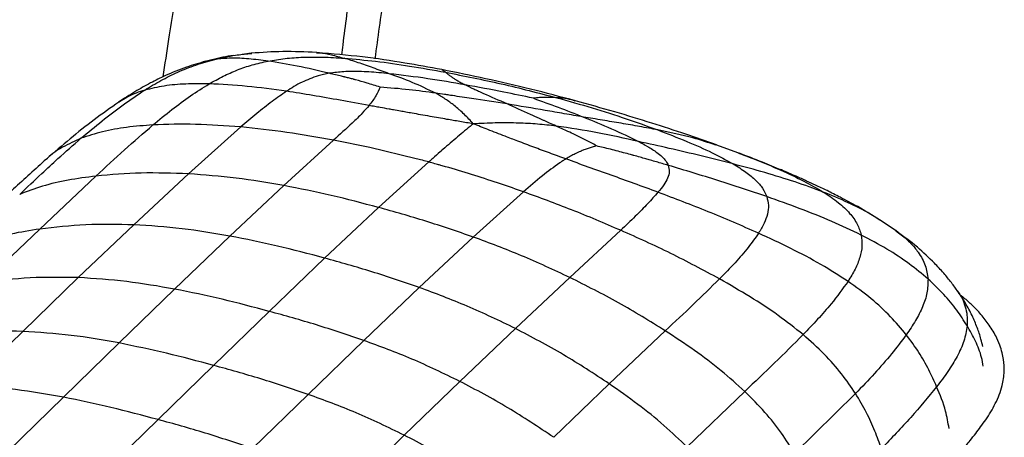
# Paper-space layout '_Trimetric' of a CAD drawing. Header units: millimetres. Extents: x -437 to 644, y -96 to 907.
# Tile 13 of 14: x 439 to 644, y 504 to 591. Entities that reach past the tile are written whole.
import ezdxf

# ---------------------------------------------------------------- set-up
doc = ezdxf.new("R2010")
doc.units = ezdxf.units.MM

psp = doc.layouts.new('_Trimetric')

# ---------------------------------------------------------------- linework, layer by layer
at = {"color": 7, "linetype": 'Continuous', "lineweight": 25}
for p, q in [((479.73, 582.88), (477.82, 582.41)), ((487.26, 584.15), (485.39, 583.9)), ((486.93, 584.07), (487.44, 584.13)), ((500.9, 584.26), (501, 584.25)), ((554.8, 574.19), (554.08, 574.43)), ((485.11, 568.79), (474.23, 559.03)), ((504.45, 566.03), (494.08, 556.59)), ((512, 564.5), (504.45, 566.03)), ((521.69, 562.19), (512, 564.5)), ((588.89, 563.35), (584.11, 565.09)), ((588.81, 563.35), (589.22, 563.2)), ((524.27, 561.5), (513.81, 552.03)), ((443.24, 547.54), (454.97, 558.57)), ((474.23, 559.03), (462.85, 548.42)), ((494.08, 556.59), (482.86, 546.07)), ((544.02, 555.28), (533.57, 545.86)), ((513.81, 552.03), (502.59, 541.48)), ((462.85, 548.42), (451.29, 537.42)), ((618.26, 549.37), (618.13, 549.45)), ((621.64, 547.16), (618.2, 549.47)), ((431.61, 536.42), (443.24, 547.54)), ((482.86, 546.07), (471.35, 535.03)), ((533.57, 545.86), (522.32, 535.35)), ((564.29, 547.27), (553.7, 537.43)), ((502.59, 541.48), (491.05, 530.38)), ((451.29, 537.42), (439.7, 526.22)), ((553.7, 537.43), (542.33, 526.81)), ((522.32, 535.35), (510.76, 524.32)), ((471.35, 535.03), (459.77, 523.81)), ((491.05, 530.38), (479.47, 519.14)), ((439.7, 526.22), (428.12, 514.93)), ((542.33, 526.81), (530.77, 515.81)), ((573.55, 526.34), (561.89, 515.29)), ((459.77, 523.81), (448.2, 512.52)), ((510.76, 524.32), (499.17, 513.1)), ((479.47, 519.14), (467.9, 507.85)), ((530.77, 515.81), (519.19, 504.61)), ((561.89, 515.29), (550.31, 504.16)), ((499.17, 513.1), (487.59, 501.81)), ((590.12, 513.71), (578.11, 502.16)), ((613.18, 513.27), (600.5, 500.78)), ((448.2, 512.52), (436.63, 501.23)), ((467.9, 507.85), (456.33, 496.57)), ((519.19, 504.61), (507.61, 493.33))]:
    psp.add_line(p, q, dxfattribs=at)
for points, knots in [([(513.13, 583.01), (513.73, 587.38), (515.12, 597.48), (516.89, 610.88), (518.5, 623.42), (519.84, 634.02), (521.25, 645.35), (522.73, 657.34), (523.78, 666.1), (524.41, 671.4), (524.62, 673.09), (524.82, 674.79), (525.02, 676.5), (525.21, 678.09), (525.7, 682.25), (526.63, 690.19), (527.86, 702.1), (528.86, 714.8), (528.86, 723.24), (528.86, 727.17)], [0, 0, 0, 0, 0.090395, 0.208847, 0.27759, 0.350341, 0.428605, 0.512193, 0.599205, 0.610906, 0.622673, 0.634505, 0.646399, 0.658355, 0.667872, 0.73355, 0.82527, 0.918556, 1, 1, 1, 1]), ([(506.15, 583.8), (506.24, 584.5), (506.87, 589.27), (508.03, 598.4), (509.68, 611.46), (511.41, 625.07), (513.23, 638.95), (514.8, 650.74), (516.11, 660.42), (517.11, 667.87), (518.08, 674.98), (518.86, 680.71), (519.5, 685.5), (520.06, 689.77), (520.69, 694.85), (521.37, 700.78), (522.05, 707.55), (522.68, 715.21), (522.88, 720.64), (522.99, 723.5)], [0, 0, 0, 0, 0.014987, 0.102819, 0.196257, 0.295841, 0.39543, 0.495027, 0.549805, 0.604204, 0.655426, 0.703076, 0.727859, 0.758452, 0.794892, 0.837202, 0.885402, 0.939613, 1, 1, 1, 1]), ([(492.64, 721.5), (492.47, 719.01), (492.11, 713.78), (491.08, 705.69), (489.78, 697.06), (488.23, 688.08), (486.98, 681.24), (486.05, 676.27), (485.4, 672.86), (484.61, 668.7), (483.75, 664.19), (482.07, 655.47), (479.73, 643.39), (476.88, 628.24), (474.45, 614.32), (472.22, 600.7), (470.38, 589.02), (469.29, 581.84), (468.88, 579.21)], [0, 0, 0, 0, 0.051414, 0.108097, 0.168797, 0.232217, 0.297034, 0.313067, 0.337165, 0.369063, 0.400785, 0.43229, 0.553164, 0.655666, 0.752242, 0.847426, 0.944028, 1, 1, 1, 1]), ([(477.82, 582.48), (476.47, 582.09), (473.56, 581.25), (469.74, 579.67), (466.19, 577.92), (462.92, 576.07), (460.8, 574.68), (459.68, 573.94)], [0, 0, 0, 0, 0.195827, 0.422906, 0.594856, 0.786212, 1, 1, 1, 1]), ([(465.11, 576.46), (466.21, 577.14), (468.37, 578.46), (471.92, 580.22), (475.63, 581.74), (478.37, 582.51), (479.73, 582.88)], [0, 0, 0, 0, 0.266975, 0.519842, 0.762546, 1, 1, 1, 1]), ([(483.6, 583.66), (483.24, 583.61), (481.36, 583.37), (479.51, 582.91), (478, 582.53)], [0, 0, 0, 0, 0.188911, 1, 1, 1, 1]), ([(478.56, 577.77), (479.51, 578.31), (481.34, 579.34), (484.33, 580.67), (487.44, 581.77), (489.7, 582.27), (490.82, 582.52)], [0, 0, 0, 0, 0.273881, 0.527811, 0.767607, 1, 1, 1, 1]), ([(479.73, 582.88), (481.15, 583.21), (483.46, 583.74), (485.96, 583.98), (486.93, 584.07)], [0, 0, 0, 0, 0.613863, 1, 1, 1, 1]), ([(490.82, 582.52), (489.47, 582.69), (486.8, 583.03), (483.1, 583.21), (480.83, 582.99), (479.73, 582.88)], [0, 0, 0, 0, 0.344512, 0.680469, 1, 1, 1, 1]), ([(500.9, 584.3), (498.57, 584.41), (494.08, 584.63), (489.5, 584.31), (487.29, 584.15)], [0, 0, 0, 0, 0.518555, 1, 1, 1, 1]), ([(490.82, 582.52), (491.98, 582.72), (494.34, 583.12), (498.2, 583.36), (502.35, 583.38), (505.2, 583.21), (506.69, 583.11)], [0, 0, 0, 0, 0.23247, 0.471968, 0.72561, 1, 1, 1, 1]), ([(503.6, 579.97), (501.32, 580.5), (496.81, 581.55), (492.8, 582.2), (490.82, 582.52)], [0, 0, 0, 0, 0.504639, 1, 1, 1, 1]), ([(526.98, 580.74), (524.42, 581.21), (519, 582.2), (510.38, 583.5), (504.17, 584.02), (500.97, 584.29)], [0, 0, 0, 0, 0.3012712, 0.6401822, 1, 1, 1, 1]), ([(501, 584.25), (501.2, 584.25), (502.11, 584.24), (503.98, 583.86), (505.78, 583.36), (506.69, 583.11)], [0, 0, 0, 0, 0.125224, 0.558827, 1, 1, 1, 1]), ([(516.03, 579.89), (514.91, 580.3), (512.61, 581.14), (509.53, 582.23), (507.64, 582.82), (506.69, 583.11)], [0, 0, 0, 0, 0.318677, 0.654574, 1, 1, 1, 1]), ([(506.69, 583.11), (508.86, 582.92), (513.45, 582.51), (520.48, 581.5), (525.28, 580.64), (527.76, 580.2)], [0, 0, 0, 0, 0.304322, 0.639776, 1, 1, 1, 1]), ([(554.82, 574.25), (551.72, 575.07), (545.59, 576.69), (536.3, 578.87), (530.04, 580.12), (526.98, 580.74)], [0, 0, 0, 0, 0.342823, 0.67818, 1, 1, 1, 1]), ([(527, 580.7), (527.06, 580.69), (527.2, 580.66), (527.55, 580.37), (527.76, 580.2)], [0, 0, 0, 0, 0.411257, 1, 1, 1, 1]), ([(501.24, 579.45), (500.08, 579.03), (497.56, 578.12), (495.68, 576.89), (494.67, 576.23)], [0, 0, 0, 0, 0.463242, 1, 1, 1, 1]), ([(503.6, 579.97), (503.19, 579.9), (502.37, 579.75), (501.62, 579.55), (501.24, 579.45)], [0, 0, 0, 0, 0.499998, 1, 1, 1, 1]), ([(516.03, 579.89), (515.31, 579.96), (513.91, 580.1), (511.83, 580.26), (509.39, 580.36), (506.58, 580.36), (504.58, 580.1), (503.6, 579.97)], [0, 0, 0, 0, 0.171622, 0.335559, 0.494271, 0.750392, 1, 1, 1, 1]), ([(514.14, 577.09), (513.23, 577.38), (511.52, 577.93), (509.75, 578.42), (508.81, 578.67), (508.52, 578.75), (508.03, 578.88), (507.48, 579.02), (507.01, 579.14), (506.82, 579.19), (506.76, 579.2), (506.75, 579.21), (506.73, 579.21), (506.7, 579.22), (506.67, 579.23), (506.65, 579.23), (506.65, 579.23), (506.63, 579.24), (506.59, 579.25), (506.42, 579.29), (505.4, 579.54), (504.44, 579.77), (503.6, 579.97)], [0, 0, 0, 0, 0.249096, 0.470928, 0.49546, 0.515518, 0.552964, 0.634456, 0.672429, 0.687445, 0.689517, 0.690049, 0.691227, 0.695424, 0.699695, 0.699983, 0.700102, 0.700492, 0.704621, 0.712877, 0.749763, 1, 1, 1, 1]), ([(525.74, 575.83), (524.1, 576.61), (520.83, 578.18), (517.63, 579.32), (516.03, 579.89)], [0, 0, 0, 0, 0.498894, 1, 1, 1, 1]), ([(531.85, 577.57), (529.26, 578.02), (524.02, 578.93), (518.71, 579.57), (516.03, 579.89)], [0, 0, 0, 0, 0.494284, 1, 1, 1, 1]), ([(527.76, 580.2), (527.82, 580.15), (527.93, 580.06), (528.13, 579.91), (528.36, 579.73), (528.6, 579.55), (528.87, 579.36), (529.22, 579.11), (529.69, 578.8), (530.31, 578.42), (531, 578.02), (531.57, 577.72), (531.85, 577.57)], [0, 0, 0, 0, 0.08397, 0.167343, 0.25008, 0.344031, 0.40955, 0.495967, 0.633471, 0.750485, 0.876108, 1, 1, 1, 1]), ([(527.76, 580.2), (531.66, 579.42), (539.6, 577.85), (547.11, 575.89), (550.93, 574.89)], [0, 0, 0, 0, 0.4917624, 1, 1, 1, 1]), ([(451.84, 566.43), (453.29, 567.65), (456.11, 570.02), (460.46, 573.39), (463.59, 575.46), (465.11, 576.46)], [0, 0, 0, 0, 0.3520327, 0.6871281, 1, 1, 1, 1]), ([(465.11, 576.46), (463.91, 576.07), (462.03, 575.45), (460.39, 574.33), (459.79, 573.93)], [0, 0, 0, 0, 0.634443, 1, 1, 1, 1]), ([(478.56, 577.77), (476.92, 577.79), (473.7, 577.81), (469.2, 577.45), (466.44, 576.78), (465.11, 576.46)], [0, 0, 0, 0, 0.349797, 0.685023, 1, 1, 1, 1]), ([(466.84, 569.22), (468.13, 570.29), (470.64, 572.35), (474.49, 575.23), (477.25, 576.95), (478.56, 577.77)], [0, 0, 0, 0, 0.359413, 0.694552, 1, 1, 1, 1]), ([(494.67, 576.23), (491.88, 576.61), (486.27, 577.39), (481.15, 577.65), (478.56, 577.77)], [0, 0, 0, 0, 0.496081, 1, 1, 1, 1]), ([(514.14, 577.09), (513.9, 576.5), (513.42, 575.31), (512.37, 573.96), (511.84, 573.27)], [0, 0, 0, 0, 0.493948, 1, 1, 1, 1]), ([(525.74, 575.83), (523.89, 576.08), (520.03, 576.62), (516.16, 576.93), (514.14, 577.09)], [0, 0, 0, 0, 0.479014, 1, 1, 1, 1]), ([(540.59, 573.59), (538.93, 574.32), (536.42, 575.41), (533.57, 576.7), (532.42, 577.28), (531.85, 577.57)], [0, 0, 0, 0, 0.49345, 0.744996, 1, 1, 1, 1]), ([(546.07, 574.78), (544.01, 575.22), (539.27, 576.21), (534.53, 577.08), (531.85, 577.57)], [0, 0, 0, 0, 0.434276, 1, 1, 1, 1]), ([(494.67, 576.23), (493.66, 575.53), (491.51, 574.03), (488.36, 571.54), (486.23, 569.73), (485.11, 568.79)], [0, 0, 0, 0, 0.295487, 0.630969, 1, 1, 1, 1]), ([(511.84, 573.27), (509.82, 573.64), (505.78, 574.37), (500.06, 575.39), (496.47, 575.95), (494.67, 576.23)], [0, 0, 0, 0, 0.332368, 0.663932, 1, 1, 1, 1]), ([(529.59, 573.27), (528.98, 573.73), (527.77, 574.65), (526.41, 575.43), (525.74, 575.83)], [0, 0, 0, 0, 0.498624, 1, 1, 1, 1]), ([(540.59, 573.59), (538.13, 573.98), (534.33, 574.58), (530.5, 575.13), (528.94, 575.36), (528.4, 575.44), (527.28, 575.6), (526.35, 575.74), (525.74, 575.83)], [0, 0, 0, 0, 0.494408, 0.765031, 0.773307, 0.810376, 0.875232, 1, 1, 1, 1]), ([(549.22, 574.96), (548.94, 574.96), (548.32, 574.96), (547.3, 574.91), (546.54, 574.84), (546.12, 574.79), (546.09, 574.79), (546.08, 574.79), (546.07, 574.78)], [0, 0, 0, 0, 0.271396, 0.601335, 0.971678, 0.985839, 0.99292, 1, 1, 1, 1]), ([(546.07, 574.78), (547.79, 574.17), (551.2, 572.94), (554.73, 571.56), (556.49, 570.87)], [0, 0, 0, 0, 0.504011, 1, 1, 1, 1]), ([(550.93, 574.89), (550.71, 574.91), (550.42, 574.92), (549.85, 574.95), (549.5, 574.96), (549.22, 574.96)], [0, 0, 0, 0, 0.386208, 0.511947, 1, 1, 1, 1]), ([(550.93, 574.89), (553.42, 574.19), (558.38, 572.8), (565.39, 570.56), (569.82, 568.96), (572, 568.17)], [0, 0, 0, 0, 0.339849, 0.6748454, 1, 1, 1, 1]), ([(554.08, 574.43), (553.43, 574.56), (552.39, 574.77), (551.32, 574.86), (550.93, 574.89)], [0, 0, 0, 0, 0.632037, 1, 1, 1, 1]), ([(459.75, 573.99), (458.01, 572.78), (454.43, 570.26), (449.46, 566.27), (446.26, 563.51), (444.64, 562.1)], [0, 0, 0, 0, 0.31648, 0.651718, 1, 1, 1, 1]), ([(511.84, 573.27), (511.38, 572.73), (510.34, 571.51), (507.83, 569.1), (505.77, 567.23), (504.45, 566.03)], [0, 0, 0, 0, 0.223763, 0.504277, 1, 1, 1, 1]), ([(533.56, 569.45), (532.62, 569.61), (530.78, 569.92), (527.77, 570.43), (525.06, 570.91), (522.66, 571.33), (520.98, 571.63), (519.59, 571.88), (518.29, 572.11), (517.12, 572.32), (515.71, 572.57), (514.42, 572.8), (513.03, 573.05), (512.25, 573.19), (511.84, 573.27)], [0, 0, 0, 0, 0.126972, 0.246045, 0.405423, 0.495175, 0.575326, 0.636128, 0.688918, 0.756256, 0.800345, 0.887221, 0.939851, 1, 1, 1, 1]), ([(533.56, 569.45), (532.96, 570.1), (532.06, 571.09), (531.02, 572.06), (530.31, 572.69), (529.92, 573.01), (529.59, 573.27)], [0, 0, 0, 0, 0.4867616, 0.7344483, 0.7744377, 1, 1, 1, 1]), ([(550.82, 568.99), (550.37, 569.19), (549.51, 569.57), (548.67, 569.95), (548.25, 570.13), (548.13, 570.19), (547.82, 570.33), (546.91, 570.74), (544.39, 571.89), (542.19, 572.87), (540.59, 573.59)], [0, 0, 0, 0, 0.1247749, 0.2339701, 0.2372912, 0.2424579, 0.2695981, 0.3231973, 0.5048797, 1, 1, 1, 1]), ([(556.49, 570.87), (555.17, 571.1), (552.55, 571.54), (547.23, 572.48), (543.24, 573.15), (540.59, 573.59)], [0, 0, 0, 0, 0.2549557, 0.5064475, 1, 1, 1, 1]), ([(584.25, 565.04), (582.12, 565.79), (577.7, 567.36), (570.61, 569.65), (562.94, 571.99), (557.56, 573.49), (554.82, 574.25)], [0, 0, 0, 0, 0.225367, 0.46974, 0.729531, 1, 1, 1, 1]), ([(556.49, 570.87), (558.45, 570.08), (562.39, 568.49), (566.11, 566.68), (567.97, 565.77)], [0, 0, 0, 0, 0.500554, 1, 1, 1, 1]), ([(572, 568.17), (570.74, 568.42), (568.27, 568.89), (564.42, 569.55), (560.52, 570.2), (557.82, 570.65), (556.49, 570.87)], [0, 0, 0, 0, 0.26013, 0.51374, 0.760255, 1, 1, 1, 1]), ([(466.84, 569.22), (465, 569.08), (461.4, 568.8), (456.37, 567.94), (453.32, 566.92), (451.84, 566.43)], [0, 0, 0, 0, 0.352101, 0.686726, 1, 1, 1, 1]), ([(454.97, 558.57), (456.93, 560.4), (460.79, 564), (464.84, 567.5), (466.84, 569.22)], [0, 0, 0, 0, 0.507656, 1, 1, 1, 1]), ([(485.11, 568.79), (481.95, 569.03), (475.67, 569.51), (469.77, 569.32), (466.84, 569.22)], [0, 0, 0, 0, 0.503156, 1, 1, 1, 1]), ([(504.45, 566.03), (501.17, 566.62), (494.57, 567.79), (488.28, 568.46), (485.11, 568.79)], [0, 0, 0, 0, 0.496111, 1, 1, 1, 1]), ([(532.88, 568.9), (531.89, 568.07), (529.88, 566.41), (527.88, 564.66), (526.87, 563.79)], [0, 0, 0, 0, 0.497489, 1, 1, 1, 1]), ([(533.56, 569.45), (533.44, 569.35), (533.22, 569.17), (532.99, 568.98), (532.88, 568.9)], [0, 0, 0, 0, 0.525692, 1, 1, 1, 1]), ([(542.99, 569.6), (542.29, 569.62), (541.47, 569.64), (540.44, 569.65), (539.52, 569.65), (537.19, 569.62), (535.09, 569.52), (533.56, 569.45)], [0, 0, 0, 0, 0.221965, 0.258686, 0.32743, 0.512723, 1, 1, 1, 1]), ([(552.85, 562.13), (551.7, 562.54), (549.44, 563.37), (546.1, 564.61), (543.03, 565.76), (539.83, 566.98), (536.74, 568.18), (534.57, 569.05), (533.56, 569.45)], [0, 0, 0, 0, 0.168994, 0.331099, 0.504804, 0.64255, 0.83433, 1, 1, 1, 1]), ([(550.82, 568.99), (549.52, 569.13), (546.91, 569.43), (544.3, 569.55), (542.99, 569.6)], [0, 0, 0, 0, 0.499058, 1, 1, 1, 1]), ([(553.28, 567.87), (552.87, 568.05), (552.05, 568.43), (551.24, 568.8), (550.82, 568.99)], [0, 0, 0, 0, 0.495152, 1, 1, 1, 1]), ([(567.97, 565.77), (565.13, 566.41), (559.47, 567.67), (553.7, 568.55), (550.82, 568.99)], [0, 0, 0, 0, 0.50113, 1, 1, 1, 1]), ([(572, 568.17), (574.02, 567.39), (577.93, 565.88), (583.25, 563.54), (586.27, 561.88), (587.71, 561.09)], [0, 0, 0, 0, 0.360231, 0.695672, 1, 1, 1, 1]), ([(584.11, 565.01), (582.54, 565.53), (578.75, 566.79), (574.49, 567.66), (572, 568.17)], [0, 0, 0, 0, 0.414346, 1, 1, 1, 1]), ([(439.08, 554.76), (440.61, 556.21), (443.24, 558.7), (447.46, 562.6), (450.24, 565.03), (451.84, 566.43)], [0, 0, 0, 0, 0.3668543, 0.6332309, 1, 1, 1, 1]), ([(451.84, 566.43), (450.55, 565.85), (448.08, 564.73), (445.71, 563.17), (444.73, 562.15), (444.65, 562.08)], [0, 0, 0, 0, 0.502122, 0.962652, 1, 1, 1, 1]), ([(559.23, 564.84), (559.22, 564.85), (558.5, 565.28), (556.98, 566.07), (555.01, 567.06), (553.77, 567.64), (553.28, 567.87)], [0, 0, 0, 0, 0.008921, 0.381786, 0.755248, 1, 1, 1, 1]), ([(559.23, 564.84), (558.94, 564.76), (558.36, 564.6), (557.48, 564.33), (556.65, 564.03), (555.74, 563.66), (554.81, 563.23), (553.8, 562.7), (553.17, 562.32), (552.85, 562.13)], [0, 0, 0, 0, 0.128691, 0.249534, 0.381401, 0.493874, 0.664774, 0.826964, 1, 1, 1, 1]), ([(574.17, 560.79), (573.76, 560.91), (572.93, 561.16), (571.69, 561.52), (570.55, 561.85), (569.42, 562.18), (568.26, 562.51), (567.33, 562.77), (566.29, 563.05), (565.21, 563.34), (563.69, 563.75), (562.16, 564.14), (560.66, 564.51), (559.69, 564.73), (559.23, 564.84)], [0, 0, 0, 0, 0.0834999, 0.1668148, 0.250239, 0.3135578, 0.3935669, 0.4839089, 0.5017505, 0.6014075, 0.7006657, 0.8071501, 0.9081317, 1, 1, 1, 1]), ([(567.97, 565.77), (568.61, 565.43), (569.98, 564.7), (571.63, 563.65), (572.88, 562.63), (573.72, 561.73), (574.02, 561.1), (574.17, 560.79)], [0, 0, 0, 0, 0.2294425, 0.49586, 0.6634429, 0.8341287, 1, 1, 1, 1]), ([(587.71, 561.09), (585.49, 561.66), (581.1, 562.78), (574.51, 564.32), (570.11, 565.3), (567.97, 565.77)], [0, 0, 0, 0, 0.345424, 0.681318, 1, 1, 1, 1]), ([(444.64, 562.1), (442.34, 560.03), (437.77, 555.91), (433.38, 551.7), (431.19, 549.6)], [0, 0, 0, 0, 0.5013, 1, 1, 1, 1]), ([(524.27, 561.5), (523.84, 561.61), (523.38, 561.74), (522.52, 561.97), (522.09, 562.08), (521.69, 562.19)], [0, 0, 0, 0, 0.500076, 0.535397, 1, 1, 1, 1]), ([(526.87, 563.79), (526.8, 563.73), (526.22, 563.22), (525.35, 562.46), (524.55, 561.75), (524.27, 561.5)], [0, 0, 0, 0, 0.078559, 0.671748, 1, 1, 1, 1]), ([(552.85, 562.13), (552.63, 561.99), (552.19, 561.73), (551.77, 561.45), (551.56, 561.32)], [0, 0, 0, 0, 0.499744, 1, 1, 1, 1]), ([(572.03, 555.2), (570.39, 555.81), (567.13, 557.01), (562.28, 558.75), (557.5, 560.45), (554.4, 561.57), (552.85, 562.13)], [0, 0, 0, 0, 0.25315, 0.500143, 0.750983, 1, 1, 1, 1]), ([(618.19, 549.47), (616.68, 550.4), (613.99, 552.05), (610.3, 554.01), (607.35, 555.49), (605.02, 556.61), (602.87, 557.6), (600.52, 558.65), (597.45, 559.96), (593.5, 561.58), (590.54, 562.72), (588.91, 563.34)], [0, 0, 0, 0, 0.161922, 0.288872, 0.381892, 0.465068, 0.526948, 0.602454, 0.706081, 0.838514, 1, 1, 1, 1]), ([(589.22, 563.2), (590.19, 562.83), (593.09, 561.75), (597.52, 559.87), (602.38, 557.61), (605.12, 556.01), (606.44, 555.25)], [0, 0, 0, 0, 0.1533894, 0.4574984, 0.7403841, 1, 1, 1, 1]), ([(526.8, 560.8), (526.58, 560.86), (526.15, 560.98), (525.31, 561.21), (524.69, 561.38), (524.27, 561.5)], [0, 0, 0, 0, 0.271001, 0.499916, 1, 1, 1, 1]), ([(544.02, 555.28), (543.87, 555.33), (542.07, 555.97), (538.46, 557.21), (533.21, 558.91), (529.28, 560.1), (527.14, 560.7), (526.8, 560.8)], [0, 0, 0, 0, 0.025474, 0.313905, 0.627933, 0.94216, 1, 1, 1, 1]), ([(551.56, 561.32), (550.34, 560.42), (547.68, 558.49), (545.3, 556.4), (544.02, 555.28)], [0, 0, 0, 0, 0.461623, 1, 1, 1, 1]), ([(574.17, 560.79), (574.28, 560.36), (574.51, 559.48), (574.09, 558.12), (573.26, 556.69), (572.46, 555.71), (572.03, 555.2)], [0, 0, 0, 0, 0.226077, 0.4603988, 0.7154453, 1, 1, 1, 1]), ([(594.7, 554.29), (591.32, 555.43), (584.55, 557.7), (577.63, 559.76), (574.17, 560.79)], [0, 0, 0, 0, 0.500322, 1, 1, 1, 1]), ([(587.71, 561.09), (588.62, 560.53), (590.36, 559.46), (592.41, 557.76), (593.93, 556.05), (594.45, 554.87), (594.7, 554.29)], [0, 0, 0, 0, 0.27439, 0.528032, 0.767529, 1, 1, 1, 1]), ([(606.44, 555.25), (604.5, 555.96), (600.56, 557.41), (594.29, 559.32), (589.92, 560.5), (587.71, 561.09)], [0, 0, 0, 0, 0.322801, 0.658469, 1, 1, 1, 1]), ([(454.97, 558.57), (453.02, 558.31), (449.21, 557.8), (443.86, 556.59), (440.64, 555.36), (439.08, 554.76)], [0, 0, 0, 0, 0.35205, 0.686529, 1, 1, 1, 1]), ([(474.23, 559.03), (470.92, 559.15), (464.36, 559.39), (458.08, 558.84), (454.97, 558.57)], [0, 0, 0, 0, 0.504298, 1, 1, 1, 1]), ([(494.08, 556.59), (490.77, 557.16), (484.07, 558.3), (477.53, 558.78), (474.23, 559.03)], [0, 0, 0, 0, 0.495647, 1, 1, 1, 1]), ([(513.81, 552.03), (510.53, 552.9), (503.93, 554.64), (497.38, 555.94), (494.08, 556.59)], [0, 0, 0, 0, 0.497993, 1, 1, 1, 1]), ([(564.29, 547.27), (560.87, 548.73), (554.08, 551.62), (547.36, 554.07), (544.02, 555.28)], [0, 0, 0, 0, 0.5038833, 1, 1, 1, 1]), ([(572.03, 555.2), (571.34, 554.41), (569.86, 552.74), (567.24, 550.1), (565.3, 548.24), (564.29, 547.27)], [0, 0, 0, 0, 0.295487, 0.630969, 1, 1, 1, 1]), ([(592.99, 546.68), (589.49, 548.2), (582.57, 551.22), (575.53, 553.88), (572.03, 555.2)], [0, 0, 0, 0, 0.503918, 1, 1, 1, 1]), ([(594.7, 554.29), (594.85, 553.7), (595.14, 552.49), (594.88, 550.63), (594.18, 548.67), (593.39, 547.36), (592.99, 546.68)], [0, 0, 0, 0, 0.23238, 0.472189, 0.72613, 1, 1, 1, 1]), ([(614.36, 546.29), (612.34, 547.25), (608.2, 549.21), (601.61, 551.83), (597.02, 553.46), (594.7, 554.29)], [0, 0, 0, 0, 0.319524, 0.65549, 1, 1, 1, 1]), ([(606.44, 555.25), (607.54, 554.52), (609.65, 553.12), (612.02, 550.87), (613.66, 548.61), (614.13, 547.06), (614.36, 546.29)], [0, 0, 0, 0, 0.275779, 0.529386, 0.768363, 1, 1, 1, 1]), ([(618.13, 549.45), (617.52, 549.85), (615.49, 551.16), (611.6, 553.11), (608.2, 554.52), (606.44, 555.25)], [0, 0, 0, 0, 0.174471, 0.573162, 1, 1, 1, 1]), ([(533.57, 545.86), (530.27, 547), (523.68, 549.27), (517.09, 551.11), (513.81, 552.03)], [0, 0, 0, 0, 0.502002, 1, 1, 1, 1]), ([(462.85, 548.42), (459.49, 548.48), (452.82, 548.62), (446.42, 547.89), (443.24, 547.54)], [0, 0, 0, 0, 0.5041799, 1, 1, 1, 1]), ([(482.86, 546.07), (479.53, 546.64), (472.81, 547.79), (466.19, 548.21), (462.85, 548.42)], [0, 0, 0, 0, 0.49538, 1, 1, 1, 1]), ([(443.24, 547.54), (441.24, 547.22), (437.35, 546.59), (431.89, 545.21), (428.6, 543.88), (427.01, 543.23)], [0, 0, 0, 0, 0.351928, 0.686418, 1, 1, 1, 1]), ([(502.59, 541.48), (499.31, 542.35), (492.73, 544.1), (486.16, 545.41), (482.86, 546.07)], [0, 0, 0, 0, 0.497777, 1, 1, 1, 1]), ([(553.7, 537.43), (550.33, 539), (543.66, 542.11), (536.92, 544.62), (533.57, 545.86)], [0, 0, 0, 0, 0.50435, 1, 1, 1, 1]), ([(584.85, 537.15), (581.48, 538.96), (574.7, 542.6), (567.77, 545.71), (564.29, 547.27)], [0, 0, 0, 0, 0.496843, 1, 1, 1, 1]), ([(592.99, 546.68), (592.3, 545.69), (590.85, 543.61), (588.05, 540.44), (585.94, 538.27), (584.85, 537.15)], [0, 0, 0, 0, 0.305451, 0.640589, 1, 1, 1, 1]), ([(611.62, 536.64), (609.75, 537.83), (605.9, 540.29), (599.64, 543.58), (595.23, 545.63), (592.99, 546.68)], [0, 0, 0, 0, 0.314978, 0.650205, 1, 1, 1, 1]), ([(614.36, 546.29), (614.46, 545.52), (614.65, 543.96), (614.13, 541.57), (613.14, 539.11), (612.13, 537.48), (611.62, 536.64)], [0, 0, 0, 0, 0.237461, 0.480161, 0.733024, 1, 1, 1, 1]), ([(628.28, 537.12), (627, 538.19), (624.33, 540.43), (619.65, 543.5), (616.17, 545.33), (614.36, 546.29)], [0, 0, 0, 0, 0.307326, 0.639228, 1, 1, 1, 1]), ([(634.51, 534.54), (634.07, 535.15), (633.13, 536.46), (631.5, 538.43), (629.17, 540.94), (625.9, 543.99), (623.09, 546.08), (621.57, 547.2)], [0, 0, 0, 0, 0.124649, 0.26427, 0.419879, 0.686849, 1, 1, 1, 1]), ([(621.58, 547.16), (621.96, 546.89), (623.14, 546.06), (624.73, 544.59), (626.51, 542.48), (627.88, 540), (628.15, 538.07), (628.28, 537.12)], [0, 0, 0, 0, 0.095496, 0.289508, 0.474615, 0.74084, 1, 1, 1, 1]), ([(522.32, 535.35), (519.02, 536.48), (512.45, 538.74), (505.87, 540.57), (502.59, 541.48)], [0, 0, 0, 0, 0.502221, 1, 1, 1, 1]), ([(451.29, 537.42), (447.91, 537.47), (441.22, 537.58), (434.8, 536.8), (431.61, 536.42)], [0, 0, 0, 0, 0.504041, 1, 1, 1, 1]), ([(471.35, 535.03), (468.01, 535.61), (461.27, 536.79), (454.64, 537.21), (451.29, 537.42)], [0, 0, 0, 0, 0.495092, 1, 1, 1, 1]), ([(573.55, 526.34), (570.33, 528.33), (563.81, 532.36), (557.09, 535.73), (553.7, 537.43)], [0, 0, 0, 0, 0.495703, 1, 1, 1, 1]), ([(542.33, 526.81), (539, 528.42), (532.39, 531.6), (525.66, 534.11), (522.32, 535.35)], [0, 0, 0, 0, 0.50462, 1, 1, 1, 1]), ([(584.85, 537.15), (583.04, 535.37), (579.38, 531.77), (575.51, 528.17), (573.55, 526.34)], [0, 0, 0, 0, 0.492346, 1, 1, 1, 1]), ([(602.27, 525.55), (600.56, 526.91), (597, 529.72), (591.13, 533.54), (586.98, 535.92), (584.85, 537.15)], [0, 0, 0, 0, 0.313278, 0.647902, 1, 1, 1, 1]), ([(611.62, 536.64), (610.5, 535.07), (608.58, 532.4), (605.32, 528.73), (603.29, 526.61), (602.27, 525.55)], [0, 0, 0, 0, 0.4150574, 0.7073885, 1, 1, 1, 1]), ([(623.76, 525.53), (622.69, 526.8), (620.48, 529.45), (616.41, 533.19), (613.26, 535.46), (611.62, 536.64)], [0, 0, 0, 0, 0.306192, 0.637709, 1, 1, 1, 1]), ([(628.28, 537.12), (628.26, 536.16), (628.21, 534.24), (627.21, 531.33), (625.73, 528.41), (624.42, 526.5), (623.76, 525.53)], [0, 0, 0, 0, 0.2420304, 0.4874034, 0.739319, 1, 1, 1, 1]), ([(636.42, 527.41), (635.73, 528.5), (634.28, 530.75), (631.57, 534.02), (629.4, 536.06), (628.28, 537.12)], [0, 0, 0, 0, 0.312176, 0.64472, 1, 1, 1, 1]), ([(491.05, 530.38), (487.78, 531.26), (481.21, 533.01), (474.64, 534.36), (471.35, 535.03)], [0, 0, 0, 0, 0.497556, 1, 1, 1, 1]), ([(624.12, 489.1), (625.4, 490.38), (627.77, 492.75), (630.83, 496.11), (633.32, 498.98), (635.34, 501.39), (636.93, 503.33), (638.19, 504.92), (639.28, 506.36), (640.73, 508.4), (642.44, 511.21), (643.76, 514.57), (644.24, 517.71), (644.09, 520.02), (643.71, 521.85), (643.21, 523.48), (642.31, 525.52), (640.95, 527.76), (639.2, 529.95), (637.38, 531.8), (635.99, 533.04), (635.16, 533.66), (634.98, 533.79)], [0, 0, 0, 0, 0.094843, 0.17571, 0.244334, 0.301924, 0.348166, 0.383033, 0.414514, 0.448353, 0.521688, 0.598864, 0.656562, 0.705694, 0.732325, 0.764662, 0.804412, 0.858915, 0.908461, 0.951565, 0.989445, 1, 1, 1, 1]), ([(639.68, 523.05), (639.57, 523.57), (639.27, 524.91), (638.53, 527.08), (637.46, 529.59), (636.08, 532.19), (634.95, 533.88), (634.36, 534.75)], [0, 0, 0, 0, 0.123322, 0.319256, 0.529779, 0.756297, 1, 1, 1, 1]), ([(634.42, 534.61), (634.68, 534.23), (635.31, 533.32), (635.95, 531.79), (636.39, 530.05), (636.5, 528.58), (636.44, 527.7), (636.42, 527.42)], [0, 0, 0, 0, 0.167861, 0.407064, 0.646261, 0.885438, 1, 1, 1, 1]), ([(510.76, 524.32), (507.47, 525.44), (500.9, 527.66), (494.33, 529.48), (491.05, 530.38)], [0, 0, 0, 0, 0.502442, 1, 1, 1, 1]), ([(636.42, 527.42), (636.25, 526.34), (635.89, 524.19), (634.4, 520.99), (632.45, 517.82), (630.88, 515.75), (630.08, 514.7)], [0, 0, 0, 0, 0.245106, 0.492168, 0.743424, 1, 1, 1, 1]), ([(639.8, 518.94), (639.69, 519.56), (639.38, 521.35), (638.22, 524.2), (637.03, 526.34), (636.42, 527.42)], [0, 0, 0, 0, 0.208333, 0.601644, 1, 1, 1, 1]), ([(439.7, 526.22), (436.32, 526.27), (429.63, 526.38), (423.21, 525.58), (420.02, 525.19)], [0, 0, 0, 0, 0.503985, 1, 1, 1, 1]), ([(459.77, 523.81), (456.43, 524.4), (449.69, 525.59), (443.05, 526.01), (439.7, 526.22)], [0, 0, 0, 0, 0.494964, 1, 1, 1, 1]), ([(561.89, 515.29), (558.72, 517.37), (552.34, 521.57), (545.69, 525.06), (542.33, 526.81)], [0, 0, 0, 0, 0.495821, 1, 1, 1, 1]), ([(590.12, 513.71), (588.49, 515.17), (585.12, 518.2), (579.55, 522.38), (575.59, 525), (573.55, 526.34)], [0, 0, 0, 0, 0.313474, 0.647952, 1, 1, 1, 1]), ([(602.27, 525.55), (600.31, 523.58), (596.36, 519.62), (592.21, 515.69), (590.12, 513.71)], [0, 0, 0, 0, 0.498472, 1, 1, 1, 1]), ([(613.18, 513.27), (612.25, 514.64), (610.31, 517.51), (606.65, 521.65), (603.77, 524.21), (602.27, 525.55)], [0, 0, 0, 0, 0.3070972, 0.638585, 1, 1, 1, 1]), ([(623.76, 525.53), (622.75, 524.2), (620.69, 521.45), (617.11, 517.38), (614.51, 514.65), (613.18, 513.27)], [0, 0, 0, 0, 0.319382, 0.654282, 1, 1, 1, 1]), ([(630.08, 514.7), (629.56, 515.87), (628.47, 518.28), (626.41, 521.93), (624.66, 524.31), (623.76, 525.53)], [0, 0, 0, 0, 0.311958, 0.644573, 1, 1, 1, 1]), ([(479.47, 519.14), (476.2, 520.01), (469.63, 521.77), (463.07, 523.12), (459.77, 523.81)], [0, 0, 0, 0, 0.497449, 1, 1, 1, 1]), ([(530.77, 515.81), (527.44, 517.42), (520.83, 520.61), (514.1, 523.09), (510.76, 524.32)], [0, 0, 0, 0, 0.504904, 1, 1, 1, 1]), ([(499.17, 513.1), (495.88, 514.21), (489.32, 516.42), (482.74, 518.23), (479.47, 519.14)], [0, 0, 0, 0, 0.502546, 1, 1, 1, 1]), ([(448.2, 512.52), (444.86, 513.11), (438.11, 514.3), (431.48, 514.72), (428.12, 514.93)], [0, 0, 0, 0, 0.494946, 1, 1, 1, 1]), ([(550.31, 504.16), (547.15, 506.27), (540.78, 510.52), (534.13, 514.04), (530.77, 515.81)], [0, 0, 0, 0, 0.495961, 1, 1, 1, 1]), ([(578.11, 502.16), (576.52, 503.67), (573.22, 506.8), (567.76, 511.15), (563.88, 513.89), (561.89, 515.29)], [0, 0, 0, 0, 0.313585, 0.648065, 1, 1, 1, 1]), ([(519.19, 504.61), (515.85, 506.22), (509.24, 509.4), (502.5, 511.87), (499.17, 513.1)], [0, 0, 0, 0, 0.505034, 1, 1, 1, 1]), ([(600.5, 500.78), (599.61, 502.21), (597.77, 505.18), (594.29, 509.55), (591.55, 512.28), (590.12, 513.71)], [0, 0, 0, 0, 0.307764, 0.639339, 1, 1, 1, 1]), ([(618.58, 501.8), (618.14, 503.01), (617.23, 505.53), (615.49, 509.39), (613.97, 511.95), (613.18, 513.27)], [0, 0, 0, 0, 0.31229, 0.645058, 1, 1, 1, 1]), ([(630.08, 514.7), (628.32, 512.56), (624.73, 508.18), (620.66, 503.96), (618.58, 501.8)], [0, 0, 0, 0, 0.4901968, 1, 1, 1, 1]), ([(632.67, 506.02), (632.46, 507.22), (631.97, 510.14), (630.78, 513.01), (630.08, 514.7)], [0, 0, 0, 0, 0.408655, 1, 1, 1, 1]), ([(467.9, 507.85), (464.63, 508.72), (458.06, 510.48), (451.5, 511.84), (448.2, 512.52)], [0, 0, 0, 0, 0.497437, 1, 1, 1, 1]), ([(487.59, 501.81), (484.3, 502.92), (477.74, 505.13), (471.17, 506.95), (467.9, 507.85)], [0, 0, 0, 0, 0.5025614, 1, 1, 1, 1]), ([(538.74, 492.92), (535.58, 495.04), (529.2, 499.31), (522.54, 502.84), (519.19, 504.61)], [0, 0, 0, 0, 0.496019, 1, 1, 1, 1])]:
    psp.add_open_spline(points, degree=3, knots=knots, dxfattribs=at)

doc.saveas('drawing.dxf')
